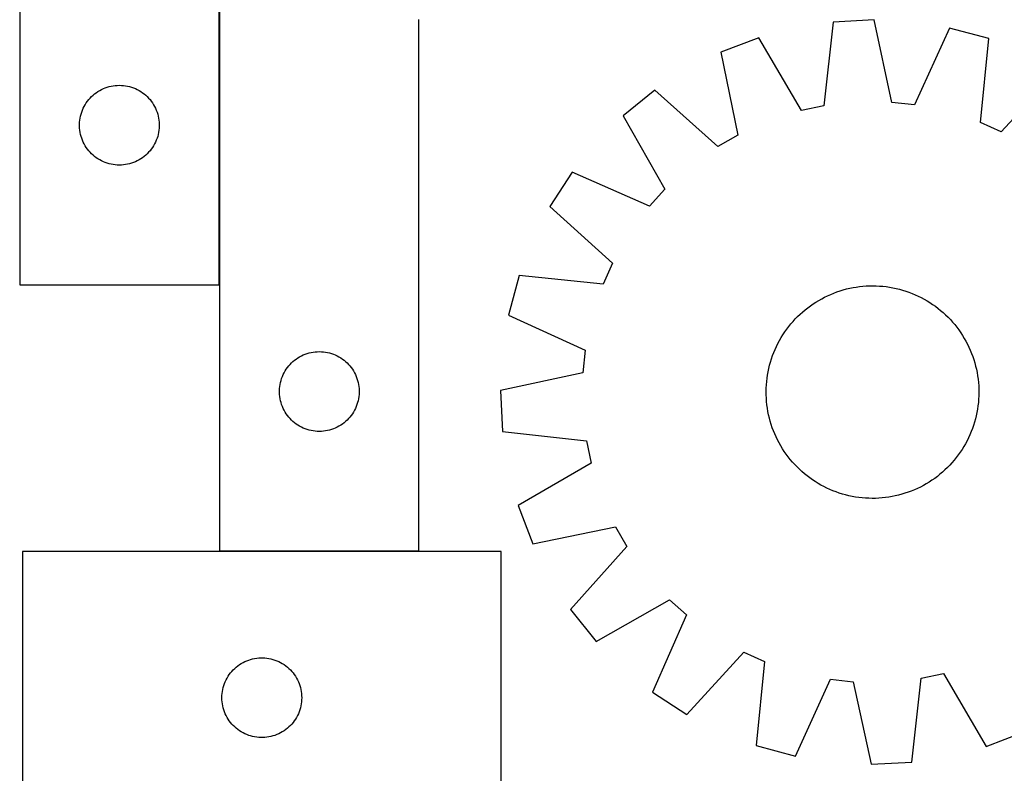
# Model space of a CAD drawing. Header units: millimetres. Extents: x 7 to 1493, y 7 to 2993.
# Tile 4 of 12: x 7 to 377, y 2420 to 2703. Entities that reach past the tile are written whole.
import ezdxf

# ---------------------------------------------------------------- set-up
doc = ezdxf.new("R2010")
doc.units = ezdxf.units.MM
doc.layers.add('COMMON', color=5, linetype='CONTINUOUS', true_color=0x0000ff)
doc.layers.add('CUT', color=7, linetype='CONTINUOUS', true_color=0x000000)

msp = doc.modelspace()

# ---------------------------------------------------------------- linework, layer by layer
at = {"layer": 'COMMON'}
for p, q in [((81.98677, 2603.792829), (81.98677, 2803.592828)), ((157.08677, 2503.492828), (82.08677, 2503.492828))]:
    msp.add_line(p, q, dxfattribs=at)
at = {"layer": 'CUT'}
for p, q in [((6.886769, 2903.792829), (6.886769, 2603.792829)), ((81.886769, 2603.792829), (81.886769, 2803.792829)), ((82.08677, 2803.592828), (82.08677, 2503.592828)), ((157.08677, 2503.592828), (157.08677, 2703.592828)), ((312.89613, 2702.597592), (309.355338, 2671.031193)), ((328.262258, 2703.380314), (312.89613, 2702.597592)), ((334.992267, 2672.337091), (328.262258, 2703.380314)), ((356.640364, 2700.355594), (343.518317, 2671.42833)), ((371.496295, 2696.351612), (356.640364, 2700.355594)), ((284.972258, 2696.704955), (270.600076, 2691.212148)), ((300.96576, 2669.260782), (284.972258, 2696.704955)), ((368.30403, 2664.748065), (371.496295, 2696.351612)), ((270.600076, 2691.212148), (276.987136, 2660.096553)), ((397.550787, 2684.705615), (376.131962, 2661.249088)), ((38.37996, 2677.537583), (39.095487, 2677.828582)), ((39.095487, 2677.828582), (39.825046, 2678.08236)), ((39.825046, 2678.08236), (40.566702, 2678.298245)), ((40.566702, 2678.298245), (41.318488, 2678.475665)), ((41.318488, 2678.475665), (42.07841, 2678.614148)), ((42.07841, 2678.614148), (42.844454, 2678.713328)), ((42.844454, 2678.713328), (43.614587, 2678.772941)), ((43.614587, 2678.772941), (44.386769, 2678.792829)), ((44.386769, 2678.792829), (45.15895, 2678.772941)), ((45.15895, 2678.772941), (45.929083, 2678.713328)), ((45.929083, 2678.713328), (46.695127, 2678.614148)), ((46.695127, 2678.614148), (47.45505, 2678.475665)), ((47.45505, 2678.475665), (48.206835, 2678.298245)), ((48.206835, 2678.298245), (48.948491, 2678.08236)), ((48.948491, 2678.08236), (49.67805, 2677.828582)), ((49.67805, 2677.828582), (50.393577, 2677.537583)), ((33.378488, 2673.981929), (33.917606, 2674.535112)), ((33.917606, 2674.535112), (34.484487, 2675.059808)), ((34.484487, 2675.059808), (35.077626, 2675.554626)), ((35.077626, 2675.554626), (35.695452, 2676.018254)), ((35.695452, 2676.018254), (36.336326, 2676.449463)), ((36.336326, 2676.449463), (36.998547, 2676.847108)), ((36.998547, 2676.847108), (37.680362, 2677.210136)), ((37.680362, 2677.210136), (38.37996, 2677.537583)), ((50.393577, 2677.537583), (51.093175, 2677.210136)), ((51.093175, 2677.210136), (51.77499, 2676.847108)), ((51.77499, 2676.847108), (52.437211, 2676.449463)), ((52.437211, 2676.449463), (53.078085, 2676.018254)), ((53.078085, 2676.018254), (53.695911, 2675.554626)), ((53.695911, 2675.554626), (54.28905, 2675.059808)), ((54.28905, 2675.059808), (54.855931, 2674.535112)), ((54.855931, 2674.535112), (55.395049, 2673.981929)), ((245.86382, 2676.978966), (233.892434, 2667.313747)), ((269.555261, 2655.82027), (245.86382, 2676.978966)), ((30.801235, 2670.151545), (31.146587, 2670.842481)), ((31.146587, 2670.842481), (31.527049, 2671.514721)), ((31.527049, 2671.514721), (31.941613, 2672.166485)), ((31.941613, 2672.166485), (32.38918, 2672.796044)), ((32.38918, 2672.796044), (32.868562, 2673.401727)), ((32.868562, 2673.401727), (33.378488, 2673.981929)), ((55.395049, 2673.981929), (55.904975, 2673.401727)), ((55.904975, 2673.401727), (56.384357, 2672.796044)), ((56.384357, 2672.796044), (56.831924, 2672.166485)), ((56.831924, 2672.166485), (57.246488, 2671.514721)), ((57.246488, 2671.514721), (57.62695, 2670.842481)), ((57.62695, 2670.842481), (57.972302, 2670.151545)), ((309.355338, 2671.031193), (300.96576, 2669.260782)), ((343.518317, 2671.42833), (334.992267, 2672.337091)), ((29.629799, 2666.482041), (29.787803, 2667.238146)), ((29.787803, 2667.238146), (29.98452, 2667.985114)), ((29.98452, 2667.985114), (30.21943, 2668.720965)), ((30.21943, 2668.720965), (30.491909, 2669.443748)), ((30.491909, 2669.443748), (30.801235, 2670.151545)), ((57.972302, 2670.151545), (58.281628, 2669.443748)), ((58.281628, 2669.443748), (58.554107, 2668.720965)), ((58.554107, 2668.720965), (58.789017, 2667.985114)), ((58.789017, 2667.985114), (58.985734, 2667.238146)), ((58.985734, 2667.238146), (59.143738, 2666.482041)), ((233.892434, 2667.313747), (249.582136, 2639.694768)), ((29.391741, 2664.179048), (29.431506, 2664.950461)), ((29.391741, 2663.406611), (29.391741, 2664.179048)), ((29.431506, 2662.635197), (29.391741, 2663.406611)), ((29.431506, 2664.950461), (29.510928, 2665.718805)), ((29.510928, 2665.718805), (29.629799, 2666.482041)), ((59.143738, 2666.482041), (59.262609, 2665.718805)), ((59.262609, 2665.718805), (59.342031, 2664.950461)), ((59.342031, 2664.950461), (59.381796, 2664.179048)), ((59.381796, 2663.406611), (59.342031, 2662.635197)), ((59.381796, 2664.179048), (59.381796, 2663.406611)), ((376.131962, 2661.249088), (368.30403, 2664.748065)), ((29.510928, 2661.866854), (29.431506, 2662.635197)), ((29.629799, 2661.103618), (29.510928, 2661.866854)), ((29.787803, 2660.347513), (29.629799, 2661.103618)), ((29.98452, 2659.600545), (29.787803, 2660.347513)), ((30.21943, 2658.864694), (29.98452, 2659.600545)), ((58.789017, 2659.600545), (58.554107, 2658.864694)), ((58.985734, 2660.347513), (58.789017, 2659.600545)), ((59.143738, 2661.103618), (58.985734, 2660.347513)), ((59.262609, 2661.866854), (59.143738, 2661.103618)), ((59.342031, 2662.635197), (59.262609, 2661.866854)), ((276.987136, 2660.096553), (269.555261, 2655.82027)), ((30.491909, 2658.141911), (30.21943, 2658.864694)), ((30.801235, 2657.434114), (30.491909, 2658.141911)), ((31.146587, 2656.743178), (30.801235, 2657.434114)), ((31.527049, 2656.070937), (31.146587, 2656.743178)), ((31.941613, 2655.419174), (31.527049, 2656.070937)), ((57.246488, 2656.070937), (56.831924, 2655.419174)), ((57.62695, 2656.743178), (57.246488, 2656.070937)), ((57.972302, 2657.434114), (57.62695, 2656.743178)), ((58.281628, 2658.141911), (57.972302, 2657.434114)), ((58.554107, 2658.864694), (58.281628, 2658.141911)), ((32.38918, 2654.789615), (31.941613, 2655.419174)), ((32.868562, 2654.183932), (32.38918, 2654.789615)), ((33.378488, 2653.603729), (32.868562, 2654.183932)), ((33.917606, 2653.050547), (33.378488, 2653.603729)), ((34.484487, 2652.52585), (33.917606, 2653.050547)), ((35.077626, 2652.031032), (34.484487, 2652.52585)), ((35.695452, 2651.567404), (35.077626, 2652.031032)), ((53.695911, 2652.031032), (53.078085, 2651.567404)), ((54.28905, 2652.52585), (53.695911, 2652.031032)), ((54.855931, 2653.050547), (54.28905, 2652.52585)), ((55.395049, 2653.603729), (54.855931, 2653.050547)), ((55.904975, 2654.183932), (55.395049, 2653.603729)), ((56.384357, 2654.789615), (55.904975, 2654.183932)), ((56.831924, 2655.419174), (56.384357, 2654.789615)), ((36.336326, 2651.136196), (35.695452, 2651.567404)), ((36.998547, 2650.738551), (36.336326, 2651.136196)), ((37.680362, 2650.375523), (36.998547, 2650.738551)), ((38.37996, 2650.048076), (37.680362, 2650.375523)), ((39.095487, 2649.757077), (38.37996, 2650.048076)), ((39.825046, 2649.503299), (39.095487, 2649.757077)), ((40.566702, 2649.287414), (39.825046, 2649.503299)), ((41.318488, 2649.109994), (40.566702, 2649.287414)), ((42.07841, 2648.971511), (41.318488, 2649.109994)), ((42.844454, 2648.872331), (42.07841, 2648.971511)), ((43.614587, 2648.812718), (42.844454, 2648.872331)), ((44.386769, 2648.792829), (43.614587, 2648.812718)), ((45.15895, 2648.812718), (44.386769, 2648.792829)), ((45.929083, 2648.872331), (45.15895, 2648.812718)), ((46.695127, 2648.971511), (45.929083, 2648.872331)), ((47.45505, 2649.109994), (46.695127, 2648.971511)), ((48.206835, 2649.287414), (47.45505, 2649.109994)), ((48.948491, 2649.503299), (48.206835, 2649.287414)), ((49.67805, 2649.757077), (48.948491, 2649.503299)), ((50.393577, 2650.048076), (49.67805, 2649.757077)), ((51.093175, 2650.375523), (50.393577, 2650.048076)), ((51.77499, 2650.738551), (51.093175, 2650.375523)), ((52.437211, 2651.136196), (51.77499, 2650.738551)), ((53.078085, 2651.567404), (52.437211, 2651.136196)), ((214.765152, 2646.133263), (206.366403, 2633.241732)), ((243.835447, 2633.331205), (214.765152, 2646.133263)), ((249.582136, 2639.694768), (243.835447, 2633.331205)), ((206.366403, 2633.241732), (229.822931, 2611.822907)), ((229.822931, 2611.822907), (226.323954, 2603.994974)), ((6.886769, 2603.792829), (81.886769, 2603.792829)), ((194.720407, 2607.187239), (190.716424, 2592.331309)), ((226.323954, 2603.994974), (194.720407, 2607.187239)), ((310.80731, 2599.643812), (311.954668, 2600.156234)), ((311.954668, 2600.156234), (313.117556, 2600.632364)), ((313.117556, 2600.632364), (314.294825, 2601.071731)), ((314.294825, 2601.071731), (315.485314, 2601.473903)), ((315.485314, 2601.473903), (316.687849, 2601.838482)), ((316.687849, 2601.838482), (317.901241, 2602.165108)), ((317.901241, 2602.165108), (319.124295, 2602.45346)), ((319.124295, 2602.45346), (320.355802, 2602.703252)), ((320.355802, 2602.703252), (321.594548, 2602.914239)), ((321.594548, 2602.914239), (322.83931, 2603.086212)), ((322.83931, 2603.086212), (324.08886, 2603.219001)), ((324.08886, 2603.219001), (325.341964, 2603.312475)), ((325.341964, 2603.312475), (326.597385, 2603.366542)), ((326.597385, 2603.366542), (327.853886, 2603.381148)), ((327.853886, 2603.381148), (329.110225, 2603.35628)), ((329.110225, 2603.35628), (330.365163, 2603.291961)), ((330.365163, 2603.291961), (331.617462, 2603.188256)), ((331.617462, 2603.188256), (332.865885, 2603.045266)), ((332.865885, 2603.045266), (334.109201, 2602.863132)), ((334.109201, 2602.863132), (335.346183, 2602.642035)), ((335.346183, 2602.642035), (336.575609, 2602.382193)), ((336.575609, 2602.382193), (337.796267, 2602.083862)), ((337.796267, 2602.083862), (339.006951, 2601.747336)), ((339.006951, 2601.747336), (340.206468, 2601.372947)), ((340.206468, 2601.372947), (341.393633, 2600.961066)), ((341.393633, 2600.961066), (342.567274, 2600.512098)), ((342.567274, 2600.512098), (343.726234, 2600.026487)), ((304.311475, 2595.837906), (305.342492, 2596.556244)), ((305.342492, 2596.556244), (306.395564, 2597.241844)), ((306.395564, 2597.241844), (307.469651, 2597.894027)), ((307.469651, 2597.894027), (308.563694, 2598.51215)), ((308.563694, 2598.51215), (309.676613, 2599.095604)), ((309.676613, 2599.095604), (310.80731, 2599.643812)), ((343.726234, 2600.026487), (344.869369, 2599.504711)), ((344.869369, 2599.504711), (345.995551, 2598.947286)), ((345.995551, 2598.947286), (347.103667, 2598.354763)), ((347.103667, 2598.354763), (348.192625, 2597.727724)), ((348.192625, 2597.727724), (349.26135, 2597.06679)), ((349.26135, 2597.06679), (350.308787, 2596.372613)), ((350.308787, 2596.372613), (351.333903, 2595.645877)), ((299.522007, 2591.781022), (300.427957, 2592.651804)), ((300.427957, 2592.651804), (301.360813, 2593.493699)), ((301.360813, 2593.493699), (302.319653, 2594.305877)), ((302.319653, 2594.305877), (303.30353, 2595.087536)), ((303.30353, 2595.087536), (304.311475, 2595.837906)), ((351.333903, 2595.645877), (352.335686, 2594.887301)), ((352.335686, 2594.887301), (353.313146, 2594.097632)), ((353.313146, 2594.097632), (354.265321, 2593.27765)), ((354.265321, 2593.27765), (355.191269, 2592.428163)), ((190.716424, 2592.331309), (219.643689, 2579.209261)), ((296.184718, 2588.02663), (296.974387, 2589.004091)), ((296.974387, 2589.004091), (297.794369, 2589.956265)), ((297.794369, 2589.956265), (298.643855, 2590.882214)), ((298.643855, 2590.882214), (299.522007, 2591.781022)), ((355.191269, 2592.428163), (356.090078, 2591.550012)), ((356.090078, 2591.550012), (356.960859, 2590.644061)), ((356.960859, 2590.644061), (357.802754, 2589.711206)), ((357.802754, 2589.711206), (358.614932, 2588.752366)), ((294.005228, 2584.952295), (294.699406, 2585.999732)), ((294.699406, 2585.999732), (295.426141, 2587.024848)), ((295.426141, 2587.024848), (296.184718, 2588.02663)), ((358.614932, 2588.752366), (359.396592, 2587.768488)), ((359.396592, 2587.768488), (360.146961, 2586.760544)), ((360.146961, 2586.760544), (360.8653, 2585.729526)), ((360.8653, 2585.729526), (361.550899, 2584.676455)), ((291.567307, 2580.560314), (292.124732, 2581.686495)), ((292.124732, 2581.686495), (292.717256, 2582.794612)), ((292.717256, 2582.794612), (293.344294, 2583.88357)), ((293.344294, 2583.88357), (294.005228, 2584.952295)), ((361.550899, 2584.676455), (362.203082, 2583.602367)), ((362.203082, 2583.602367), (362.821206, 2582.508324)), ((362.821206, 2582.508324), (363.40466, 2581.395405)), ((114.295488, 2577.628581), (115.025047, 2577.882359)), ((115.025047, 2577.882359), (115.766703, 2578.098244)), ((115.766703, 2578.098244), (116.518489, 2578.275664)), ((116.518489, 2578.275664), (117.278411, 2578.414147)), ((117.278411, 2578.414147), (118.044455, 2578.513327)), ((118.044455, 2578.513327), (118.814588, 2578.57294)), ((118.814588, 2578.57294), (119.58677, 2578.592828)), ((119.58677, 2578.592828), (120.358951, 2578.57294)), ((120.358951, 2578.57294), (121.129084, 2578.513327)), ((121.129084, 2578.513327), (121.895128, 2578.414147)), ((121.895128, 2578.414147), (122.655051, 2578.275664)), ((122.655051, 2578.275664), (123.406836, 2578.098244)), ((123.406836, 2578.098244), (124.148492, 2577.882359)), ((124.148492, 2577.882359), (124.878051, 2577.628581)), ((219.643689, 2579.209261), (218.734928, 2570.683212)), ((290.110953, 2577.084577), (290.55992, 2578.258219)), ((290.55992, 2578.258219), (291.045532, 2579.417179)), ((291.045532, 2579.417179), (291.567307, 2580.560314)), ((363.40466, 2581.395405), (363.952868, 2580.264709)), ((363.952868, 2580.264709), (364.46529, 2579.11735)), ((364.46529, 2579.11735), (364.941419, 2577.954463)), ((364.941419, 2577.954463), (365.380786, 2576.777194)), ((108.578489, 2573.781928), (109.117607, 2574.335111)), ((109.117607, 2574.335111), (109.684488, 2574.859807)), ((109.684488, 2574.859807), (110.277627, 2575.354625)), ((110.277627, 2575.354625), (110.895453, 2575.818253)), ((110.895453, 2575.818253), (111.536327, 2576.249462)), ((111.536327, 2576.249462), (112.198548, 2576.647107)), ((112.198548, 2576.647107), (112.880363, 2577.010135)), ((112.880363, 2577.010135), (113.579961, 2577.337582)), ((113.579961, 2577.337582), (114.295488, 2577.628581)), ((124.878051, 2577.628581), (125.593578, 2577.337582)), ((125.593578, 2577.337582), (126.293176, 2577.010135)), ((126.293176, 2577.010135), (126.974991, 2576.647107)), ((126.974991, 2576.647107), (127.637212, 2576.249462)), ((127.637212, 2576.249462), (128.278086, 2575.818253)), ((128.278086, 2575.818253), (128.895912, 2575.354625)), ((128.895912, 2575.354625), (129.489051, 2574.859807)), ((129.489051, 2574.859807), (130.055932, 2574.335111)), ((130.055932, 2574.335111), (130.59505, 2573.781928)), ((288.988157, 2573.487211), (289.324683, 2574.697896)), ((289.324683, 2574.697896), (289.699071, 2575.897412)), ((289.699071, 2575.897412), (290.110953, 2577.084577)), ((365.380786, 2576.777194), (365.782958, 2575.586704)), ((365.782958, 2575.586704), (366.147537, 2574.38417)), ((366.147537, 2574.38417), (366.474164, 2573.170777)), ((106.001236, 2569.951544), (106.346588, 2570.64248)), ((106.346588, 2570.64248), (106.72705, 2571.31472)), ((106.72705, 2571.31472), (107.141614, 2571.966484)), ((107.141614, 2571.966484), (107.589181, 2572.596043)), ((107.589181, 2572.596043), (108.068563, 2573.201726)), ((108.068563, 2573.201726), (108.578489, 2573.781928)), ((130.59505, 2573.781928), (131.104976, 2573.201726)), ((131.104976, 2573.201726), (131.584358, 2572.596043)), ((131.584358, 2572.596043), (132.031925, 2571.966484)), ((132.031925, 2571.966484), (132.446489, 2571.31472)), ((132.446489, 2571.31472), (132.826951, 2570.64248)), ((132.826951, 2570.64248), (133.172303, 2569.951544)), ((218.734928, 2570.683212), (187.691704, 2563.953203)), ((288.208886, 2569.800146), (288.429983, 2571.037127)), ((288.429983, 2571.037127), (288.689825, 2572.266553)), ((288.689825, 2572.266553), (288.988157, 2573.487211)), ((366.474164, 2573.170777), (366.762515, 2571.947723)), ((366.762515, 2571.947723), (367.012308, 2570.716216)), ((367.012308, 2570.716216), (367.223295, 2569.47747)), ((104.8298, 2566.28204), (104.987804, 2567.038145)), ((104.987804, 2567.038145), (105.184521, 2567.785113)), ((105.184521, 2567.785113), (105.419431, 2568.520964)), ((105.419431, 2568.520964), (105.69191, 2569.243747)), ((105.69191, 2569.243747), (106.001236, 2569.951544)), ((133.172303, 2569.951544), (133.481629, 2569.243747)), ((133.481629, 2569.243747), (133.754108, 2568.520964)), ((133.754108, 2568.520964), (133.989018, 2567.785113)), ((133.989018, 2567.785113), (134.185735, 2567.038145)), ((134.185735, 2567.038145), (134.343739, 2566.28204)), ((287.780058, 2566.056108), (287.883763, 2567.308407)), ((287.883763, 2567.308407), (288.026753, 2568.55683)), ((288.026753, 2568.55683), (288.208886, 2569.800146)), ((367.223295, 2569.47747), (367.395267, 2568.232708)), ((367.395267, 2568.232708), (367.528056, 2566.983159)), ((367.528056, 2566.983159), (367.62153, 2565.730055)), ((104.591742, 2563.979047), (104.631507, 2564.75046)), ((104.591742, 2563.20661), (104.591742, 2563.979047)), ((104.631507, 2562.435196), (104.591742, 2563.20661)), ((104.631507, 2564.75046), (104.710929, 2565.518804)), ((104.710929, 2565.518804), (104.8298, 2566.28204)), ((134.343739, 2566.28204), (134.46261, 2565.518804)), ((134.46261, 2565.518804), (134.542032, 2564.75046)), ((134.542032, 2564.75046), (134.581797, 2563.979047)), ((134.581797, 2563.20661), (134.542032, 2562.435196)), ((134.581797, 2563.979047), (134.581797, 2563.20661)), ((187.691704, 2563.953203), (188.474426, 2548.587075)), ((287.690871, 2563.54483), (287.715739, 2564.80117)), ((287.705477, 2562.28833), (287.690871, 2563.54483)), ((287.715739, 2564.80117), (287.780058, 2566.056108)), ((367.62153, 2565.730055), (367.675597, 2564.474633)), ((367.690203, 2563.218133), (367.665335, 2561.961793)), ((367.675597, 2564.474633), (367.690203, 2563.218133)), ((104.710929, 2561.666853), (104.631507, 2562.435196)), ((104.8298, 2560.903617), (104.710929, 2561.666853)), ((104.987804, 2560.147512), (104.8298, 2560.903617)), ((105.184521, 2559.400544), (104.987804, 2560.147512)), ((105.419431, 2558.664693), (105.184521, 2559.400544)), ((133.989018, 2559.400544), (133.754108, 2558.664693)), ((134.185735, 2560.147512), (133.989018, 2559.400544)), ((134.343739, 2560.903617), (134.185735, 2560.147512)), ((134.46261, 2561.666853), (134.343739, 2560.903617)), ((134.542032, 2562.435196), (134.46261, 2561.666853)), ((287.759544, 2561.032908), (287.705477, 2562.28833)), ((287.853018, 2559.779804), (287.759544, 2561.032908)), ((287.985807, 2558.530255), (287.853018, 2559.779804)), ((367.497311, 2559.454556), (367.354321, 2558.206133)), ((367.601016, 2560.706855), (367.497311, 2559.454556)), ((367.665335, 2561.961793), (367.601016, 2560.706855)), ((105.69191, 2557.94191), (105.419431, 2558.664693)), ((106.001236, 2557.234113), (105.69191, 2557.94191)), ((106.346588, 2556.543177), (106.001236, 2557.234113)), ((106.72705, 2555.870936), (106.346588, 2556.543177)), ((107.141614, 2555.219173), (106.72705, 2555.870936)), ((132.446489, 2555.870936), (132.031925, 2555.219173)), ((132.826951, 2556.543177), (132.446489, 2555.870936)), ((133.172303, 2557.234113), (132.826951, 2556.543177)), ((133.481629, 2557.94191), (133.172303, 2557.234113)), ((133.754108, 2558.664693), (133.481629, 2557.94191)), ((288.157779, 2557.285493), (287.985807, 2558.530255)), ((288.368766, 2556.046747), (288.157779, 2557.285493)), ((288.618559, 2554.81524), (288.368766, 2556.046747)), ((366.951091, 2555.725836), (366.691249, 2554.49641)), ((367.172188, 2556.962817), (366.951091, 2555.725836)), ((367.354321, 2558.206133), (367.172188, 2556.962817)), ((107.589181, 2554.589614), (107.141614, 2555.219173)), ((108.068563, 2553.983931), (107.589181, 2554.589614)), ((108.578489, 2553.403728), (108.068563, 2553.983931)), ((109.117607, 2552.850546), (108.578489, 2553.403728)), ((109.684488, 2552.325849), (109.117607, 2552.850546)), ((110.277627, 2551.831031), (109.684488, 2552.325849)), ((129.489051, 2552.325849), (128.895912, 2551.831031)), ((130.055932, 2552.850546), (129.489051, 2552.325849)), ((130.59505, 2553.403728), (130.055932, 2552.850546)), ((131.104976, 2553.983931), (130.59505, 2553.403728)), ((131.584358, 2554.589614), (131.104976, 2553.983931)), ((132.031925, 2555.219173), (131.584358, 2554.589614)), ((288.90691, 2553.592186), (288.618559, 2554.81524)), ((289.233537, 2552.378793), (288.90691, 2553.592186)), ((289.598116, 2551.176259), (289.233537, 2552.378793)), ((366.056391, 2552.065067), (365.682003, 2550.865551)), ((366.392917, 2553.275752), (366.056391, 2552.065067)), ((366.691249, 2554.49641), (366.392917, 2553.275752)), ((110.895453, 2551.367403), (110.277627, 2551.831031)), ((111.536327, 2550.936195), (110.895453, 2551.367403)), ((112.198548, 2550.53855), (111.536327, 2550.936195)), ((112.880363, 2550.175522), (112.198548, 2550.53855)), ((113.579961, 2549.848075), (112.880363, 2550.175522)), ((114.295488, 2549.557076), (113.579961, 2549.848075)), ((115.025047, 2549.303298), (114.295488, 2549.557076)), ((115.766703, 2549.087413), (115.025047, 2549.303298)), ((116.518489, 2548.909993), (115.766703, 2549.087413)), ((117.278411, 2548.77151), (116.518489, 2548.909993)), ((118.044455, 2548.67233), (117.278411, 2548.77151)), ((118.814588, 2548.612717), (118.044455, 2548.67233)), ((119.58677, 2548.592828), (118.814588, 2548.612717)), ((120.358951, 2548.612717), (119.58677, 2548.592828)), ((121.129084, 2548.67233), (120.358951, 2548.612717)), ((121.895128, 2548.77151), (121.129084, 2548.67233)), ((122.655051, 2548.909993), (121.895128, 2548.77151)), ((123.406836, 2549.087413), (122.655051, 2548.909993)), ((124.148492, 2549.303298), (123.406836, 2549.087413)), ((124.878051, 2549.557076), (124.148492, 2549.303298)), ((125.593578, 2549.848075), (124.878051, 2549.557076)), ((126.293176, 2550.175522), (125.593578, 2549.848075)), ((126.974991, 2550.53855), (126.293176, 2550.175522)), ((127.637212, 2550.936195), (126.974991, 2550.53855)), ((128.278086, 2551.367403), (127.637212, 2550.936195)), ((128.895912, 2551.831031), (128.278086, 2551.367403)), ((188.474426, 2548.587075), (220.040825, 2545.046283)), ((290.000288, 2549.98577), (289.598116, 2551.176259)), ((290.439655, 2548.8085), (290.000288, 2549.98577)), ((290.915784, 2547.645613), (290.439655, 2548.8085)), ((364.821154, 2548.504744), (364.335542, 2547.345784)), ((365.270121, 2549.678386), (364.821154, 2548.504744)), ((365.682003, 2550.865551), (365.270121, 2549.678386)), ((220.040825, 2545.046283), (221.811236, 2536.656705)), ((291.428206, 2546.498254), (290.915784, 2547.645613)), ((291.976414, 2545.367558), (291.428206, 2546.498254)), ((292.559868, 2544.254639), (291.976414, 2545.367558)), ((363.256342, 2545.076468), (362.663818, 2543.968352)), ((363.813767, 2546.202649), (363.256342, 2545.076468)), ((364.335542, 2547.345784), (363.813767, 2546.202649)), ((293.177992, 2543.160596), (292.559868, 2544.254639)), ((293.830175, 2542.086509), (293.177992, 2543.160596)), ((294.515774, 2541.033437), (293.830175, 2542.086509)), ((295.234113, 2540.00242), (294.515774, 2541.033437)), ((361.375846, 2541.810668), (360.681668, 2540.763231)), ((362.03678, 2542.879393), (361.375846, 2541.810668)), ((362.663818, 2543.968352), (362.03678, 2542.879393)), ((295.984482, 2538.994475), (295.234113, 2540.00242)), ((296.766142, 2538.010597), (295.984482, 2538.994475)), ((297.57832, 2537.051757), (296.766142, 2538.010597)), ((358.406687, 2537.758872), (357.586705, 2536.806698)), ((359.196356, 2538.736333), (358.406687, 2537.758872)), ((359.954933, 2539.738115), (359.196356, 2538.736333)), ((360.681668, 2540.763231), (359.954933, 2539.738115)), ((221.811236, 2536.656705), (194.367063, 2520.663202)), ((298.420215, 2536.118902), (297.57832, 2537.051757)), ((299.290996, 2535.212951), (298.420215, 2536.118902)), ((300.189805, 2534.3348), (299.290996, 2535.212951)), ((301.115753, 2533.485314), (300.189805, 2534.3348)), ((302.067928, 2532.665331), (301.115753, 2533.485314)), ((354.953117, 2534.11116), (354.020261, 2533.269264)), ((355.859067, 2534.981941), (354.953117, 2534.11116)), ((356.737219, 2535.880749), (355.859067, 2534.981941)), ((357.586705, 2536.806698), (356.737219, 2535.880749)), ((303.045388, 2531.875662), (302.067928, 2532.665331)), ((304.047171, 2531.117086), (303.045388, 2531.875662)), ((305.072287, 2530.39035), (304.047171, 2531.117086)), ((306.119724, 2529.696173), (305.072287, 2530.39035)), ((307.188449, 2529.035239), (306.119724, 2529.696173)), ((350.038582, 2530.206719), (348.98551, 2529.521119)), ((351.069599, 2530.925058), (350.038582, 2530.206719)), ((352.077544, 2531.675427), (351.069599, 2530.925058)), ((353.061421, 2532.457086), (352.077544, 2531.675427)), ((354.020261, 2533.269264), (353.061421, 2532.457086)), ((308.277407, 2528.408201), (307.188449, 2529.035239)), ((309.385523, 2527.815677), (308.277407, 2528.408201)), ((310.511705, 2527.258252), (309.385523, 2527.815677)), ((311.65484, 2526.736476), (310.511705, 2527.258252)), ((312.8138, 2526.250865), (311.65484, 2526.736476)), ((313.987441, 2525.801897), (312.8138, 2526.250865)), ((342.263518, 2526.130599), (341.086249, 2525.691232)), ((343.426406, 2526.606729), (342.263518, 2526.130599)), ((344.573764, 2527.119151), (343.426406, 2526.606729)), ((345.704461, 2527.667359), (344.573764, 2527.119151)), ((346.81738, 2528.250813), (345.704461, 2527.667359)), ((347.911423, 2528.868936), (346.81738, 2528.250813)), ((348.98551, 2529.521119), (347.911423, 2528.868936)), ((315.174606, 2525.390016), (313.987441, 2525.801897)), ((316.374123, 2525.015627), (315.174606, 2525.390016)), ((317.584807, 2524.679101), (316.374123, 2525.015627)), ((318.805465, 2524.38077), (317.584807, 2524.679101)), ((320.034891, 2524.120928), (318.805465, 2524.38077)), ((321.271873, 2523.899831), (320.034891, 2524.120928)), ((322.515189, 2523.717697), (321.271873, 2523.899831)), ((323.763612, 2523.574708), (322.515189, 2523.717697)), ((325.015911, 2523.471002), (323.763612, 2523.574708)), ((326.270849, 2523.406683), (325.015911, 2523.471002)), ((327.527188, 2523.381815), (326.270849, 2523.406683)), ((328.783689, 2523.396422), (327.527188, 2523.381815)), ((330.03911, 2523.450489), (328.783689, 2523.396422)), ((331.292214, 2523.543963), (330.03911, 2523.450489)), ((332.541764, 2523.676751), (331.292214, 2523.543963)), ((333.786526, 2523.848724), (332.541764, 2523.676751)), ((335.025272, 2524.059711), (333.786526, 2523.848724)), ((336.256779, 2524.309503), (335.025272, 2524.059711)), ((337.479833, 2524.597855), (336.256779, 2524.309503)), ((338.693225, 2524.924482), (337.479833, 2524.597855)), ((339.89576, 2525.289061), (338.693225, 2524.924482)), ((341.086249, 2525.691232), (339.89576, 2525.289061)), ((194.367063, 2520.663202), (199.859871, 2506.29102)), ((199.859871, 2506.29102), (230.975465, 2512.678081)), ((230.975465, 2512.678081), (235.251748, 2505.246205)), ((235.251748, 2505.246205), (214.093053, 2481.554765)), ((187.957457, 2503.392827), (7.957457, 2503.392827)), ((7.957457, 2503.392827), (7.957457, 2393.392827)), ((82.08677, 2503.592828), (157.08677, 2503.592828)), ((187.957457, 2393.392827), (187.957457, 2503.392827)), ((223.758272, 2469.583378), (251.37725, 2485.273081)), ((251.37725, 2485.273081), (257.740813, 2479.526392)), ((214.093053, 2481.554765), (223.758272, 2469.583378)), ((257.740813, 2479.526392), (244.938756, 2450.456096)), ((94.512141, 2462.991793), (95.268246, 2463.149797)), ((95.268246, 2463.149797), (96.031482, 2463.268668)), ((96.031482, 2463.268668), (96.799825, 2463.34809)), ((96.799825, 2463.34809), (97.571238, 2463.387854)), ((97.571238, 2463.387854), (98.343676, 2463.387854)), ((98.343676, 2463.387854), (99.115089, 2463.34809)), ((99.115089, 2463.34809), (99.883432, 2463.268668)), ((99.883432, 2463.268668), (100.646669, 2463.149797)), ((100.646669, 2463.149797), (101.402773, 2462.991793)), ((257.830287, 2442.057348), (279.249112, 2465.513876)), ((279.249112, 2465.513876), (287.077044, 2462.014898)), ((87.215174, 2458.86199), (87.768357, 2459.401108)), ((87.768357, 2459.401108), (88.348559, 2459.911034)), ((88.348559, 2459.911034), (88.954243, 2460.390416)), ((88.954243, 2460.390416), (89.583801, 2460.837983)), ((89.583801, 2460.837983), (90.235565, 2461.252547)), ((90.235565, 2461.252547), (90.907806, 2461.633009)), ((90.907806, 2461.633009), (91.598741, 2461.978361)), ((91.598741, 2461.978361), (92.306539, 2462.287687)), ((92.306539, 2462.287687), (93.029321, 2462.560166)), ((93.029321, 2462.560166), (93.765173, 2462.795076)), ((93.765173, 2462.795076), (94.512141, 2462.991793)), ((101.402773, 2462.991793), (102.149742, 2462.795076)), ((102.149742, 2462.795076), (102.885593, 2462.560166)), ((102.885593, 2462.560166), (103.608376, 2462.287687)), ((103.608376, 2462.287687), (104.316173, 2461.978361)), ((104.316173, 2461.978361), (105.007108, 2461.633009)), ((105.007108, 2461.633009), (105.679349, 2461.252547)), ((105.679349, 2461.252547), (106.331113, 2460.837983)), ((106.331113, 2460.837983), (106.960671, 2460.390416)), ((106.960671, 2460.390416), (107.566355, 2459.911034)), ((107.566355, 2459.911034), (108.146557, 2459.401108)), ((108.146557, 2459.401108), (108.69974, 2458.86199)), ((287.077044, 2462.014898), (283.884779, 2430.411351)), ((84.540151, 2455.099234), (84.903179, 2455.781048)), ((84.903179, 2455.781048), (85.300824, 2456.44327)), ((85.300824, 2456.44327), (85.732032, 2457.084144)), ((85.732032, 2457.084144), (86.19566, 2457.70197)), ((86.19566, 2457.70197), (86.690478, 2458.295109)), ((86.690478, 2458.295109), (87.215174, 2458.86199)), ((108.69974, 2458.86199), (109.224436, 2458.295109)), ((109.224436, 2458.295109), (109.719254, 2457.70197)), ((109.719254, 2457.70197), (110.182882, 2457.084144)), ((110.182882, 2457.084144), (110.614091, 2456.44327)), ((110.614091, 2456.44327), (111.011736, 2455.781048)), ((111.011736, 2455.781048), (111.374763, 2455.099234)), ((342.484944, 2424.165371), (346.025736, 2455.73177)), ((346.025736, 2455.73177), (354.415314, 2457.502181)), ((354.415314, 2457.502181), (370.408816, 2430.058008)), ((83.274622, 2451.461108), (83.452041, 2452.212894)), ((83.452041, 2452.212894), (83.667926, 2452.95455)), ((83.667926, 2452.95455), (83.921705, 2453.684109)), ((83.921705, 2453.684109), (84.212704, 2454.399636)), ((84.212704, 2454.399636), (84.540151, 2455.099234)), ((111.374763, 2455.099234), (111.702211, 2454.399636)), ((111.702211, 2454.399636), (111.993209, 2453.684109)), ((111.993209, 2453.684109), (112.246988, 2452.95455)), ((112.246988, 2452.95455), (112.462873, 2452.212894)), ((112.462873, 2452.212894), (112.640292, 2451.461108)), ((298.74071, 2426.407369), (311.862757, 2455.334633)), ((311.862757, 2455.334633), (320.388807, 2454.425873)), ((320.388807, 2454.425873), (327.118816, 2423.382649)), ((82.957457, 2448.392827), (82.977346, 2449.165009)), ((82.977346, 2447.620646), (82.957457, 2448.392827)), ((82.977346, 2449.165009), (83.036959, 2449.935142)), ((83.036959, 2449.935142), (83.136139, 2450.701186)), ((83.136139, 2450.701186), (83.274622, 2451.461108)), ((112.640292, 2451.461108), (112.778776, 2450.701186)), ((112.778776, 2450.701186), (112.877955, 2449.935142)), ((112.877955, 2449.935142), (112.937569, 2449.165009)), ((112.937569, 2449.165009), (112.957457, 2448.392827)), ((112.957457, 2448.392827), (112.937569, 2447.620646)), ((244.938756, 2450.456096), (257.830287, 2442.057348)), ((83.036959, 2446.850512), (82.977346, 2447.620646)), ((83.136139, 2446.084469), (83.036959, 2446.850512)), ((83.274622, 2445.324546), (83.136139, 2446.084469)), ((83.452041, 2444.572761), (83.274622, 2445.324546)), ((83.667926, 2443.831105), (83.452041, 2444.572761)), ((112.462873, 2444.572761), (112.246988, 2443.831105)), ((112.640292, 2445.324546), (112.462873, 2444.572761)), ((112.778776, 2446.084469), (112.640292, 2445.324546)), ((112.877955, 2446.850512), (112.778776, 2446.084469)), ((112.937569, 2447.620646), (112.877955, 2446.850512)), ((83.921705, 2443.101546), (83.667926, 2443.831105)), ((84.212704, 2442.386019), (83.921705, 2443.101546)), ((84.540151, 2441.686421), (84.212704, 2442.386019)), ((84.903179, 2441.004606), (84.540151, 2441.686421)), ((85.300824, 2440.342384), (84.903179, 2441.004606)), ((111.011736, 2441.004606), (110.614091, 2440.342384)), ((111.374763, 2441.686421), (111.011736, 2441.004606)), ((111.702211, 2442.386019), (111.374763, 2441.686421)), ((111.993209, 2443.101546), (111.702211, 2442.386019)), ((112.246988, 2443.831105), (111.993209, 2443.101546)), ((85.732032, 2439.701511), (85.300824, 2440.342384)), ((86.19566, 2439.083685), (85.732032, 2439.701511)), ((86.690478, 2438.490546), (86.19566, 2439.083685)), ((87.215174, 2437.923665), (86.690478, 2438.490546)), ((87.768357, 2437.384547), (87.215174, 2437.923665)), ((88.348559, 2436.874621), (87.768357, 2437.384547)), ((108.146557, 2437.384547), (107.566355, 2436.874621)), ((108.69974, 2437.923665), (108.146557, 2437.384547)), ((109.224436, 2438.490546), (108.69974, 2437.923665)), ((109.719254, 2439.083685), (109.224436, 2438.490546)), ((110.182882, 2439.701511), (109.719254, 2439.083685)), ((110.614091, 2440.342384), (110.182882, 2439.701511)), ((88.954243, 2436.395239), (88.348559, 2436.874621)), ((89.583801, 2435.947672), (88.954243, 2436.395239)), ((90.235565, 2435.533108), (89.583801, 2435.947672)), ((90.907806, 2435.152645), (90.235565, 2435.533108)), ((91.598741, 2434.807293), (90.907806, 2435.152645)), ((92.306539, 2434.497968), (91.598741, 2434.807293)), ((93.029321, 2434.225489), (92.306539, 2434.497968)), ((93.765173, 2433.990579), (93.029321, 2434.225489)), ((94.512141, 2433.793862), (93.765173, 2433.990579)), ((95.268246, 2433.635858), (94.512141, 2433.793862)), ((96.031482, 2433.516987), (95.268246, 2433.635858)), ((96.799825, 2433.437565), (96.031482, 2433.516987)), ((97.571238, 2433.3978), (96.799825, 2433.437565)), ((98.343676, 2433.3978), (97.571238, 2433.3978)), ((99.115089, 2433.437565), (98.343676, 2433.3978)), ((99.883432, 2433.516987), (99.115089, 2433.437565)), ((100.646669, 2433.635858), (99.883432, 2433.516987)), ((101.402773, 2433.793862), (100.646669, 2433.635858)), ((102.149742, 2433.990579), (101.402773, 2433.793862)), ((102.885593, 2434.225489), (102.149742, 2433.990579)), ((103.608376, 2434.497968), (102.885593, 2434.225489)), ((104.316173, 2434.807293), (103.608376, 2434.497968)), ((105.007108, 2435.152645), (104.316173, 2434.807293)), ((105.679349, 2435.533108), (105.007108, 2435.152645)), ((106.331113, 2435.947672), (105.679349, 2435.533108)), ((106.960671, 2436.395239), (106.331113, 2435.947672)), ((107.566355, 2436.874621), (106.960671, 2436.395239)), ((370.408816, 2430.058008), (384.780998, 2435.550815)), ((283.884779, 2430.411351), (298.74071, 2426.407369)), ((327.118816, 2423.382649), (342.484944, 2424.165371))]:
    msp.add_line(p, q, dxfattribs=at)

doc.saveas('drawing.dxf')
